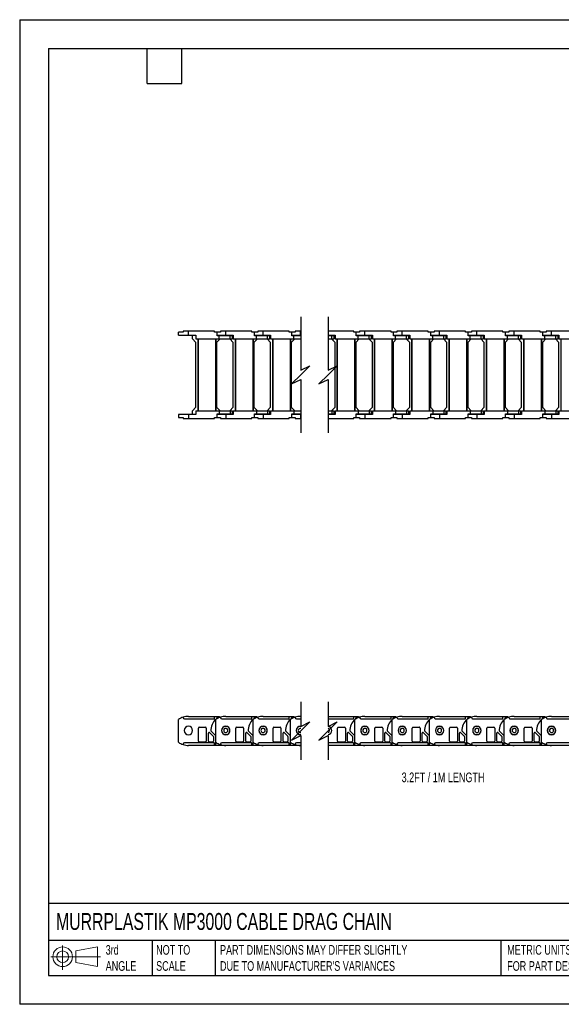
# Model space of a CAD drawing. Header units: millimetres. Extents: x 0 to 1537, y 0 to 1187.
# Tile 1 of 14: x 0 to 653, y 0 to 1187. Entities that reach past the tile are written whole.
import ezdxf

# ---------------------------------------------------------------- set-up
doc = ezdxf.new("R2010")
doc.units = ezdxf.units.MM
doc.header["$LTSCALE"] = 5.5
doc.layers.add('DIMENSIONS', color=140, linetype='Continuous', lineweight=25)
doc.layers.add('TEXT', color=140, linetype='Continuous', lineweight=25)
doc.styles.add('SLDTEXTSTYLE0', font='TXT', dxfattribs={"width": 0.7})

# ---------------------------------------------------------------- blocks, each defined once
blk = doc.blocks.new('Block11')
at = {"color": 7, "linetype": 'Continuous', "lineweight": 18}
for p, q in [((14.2, 29.2), (14.2, 0)), ((30.1, 22.9), (56, 27.7)), ((56, 27.7), (56, 4)), ((0, 15.8), (59.8, 15.8)), ((30.1, 8.8), (30.1, 22.9)), ((30.1, 8.8), (56, 4))]:
    blk.add_line(p, q, dxfattribs=at)
for radius in [11.8, 7.07]:
    blk.add_circle((14.2, 15.8), radius, dxfattribs=at)
blk = doc.blocks.new('Block12')
at = {"color": 7, "linetype": 'Continuous'}
blk.add_blockref('Block11', (0, 0), dxfattribs=at)

msp = doc.modelspace()

# ---------------------------------------------------------------- linework, layer by layer
at = {"color": 7, "linetype": 'Continuous'}
for p, q in [((0.01, 1187.46), (0.01, 0.01)), ((0.01, 1187.46), (1536.71, 1187.46)), ((1536.71, 0.01), (0.01, 0.01))]:
    msp.add_line(p, q, dxfattribs=at)
for p, q in [((191.46, 806.99), (191.46, 810.69)), ((197.16, 810.69), (191.46, 810.69)), ((197.16, 811.69), (197.16, 810.69)), ((203.46, 811.69), (197.16, 811.69)), ((203.46, 806.99), (203.46, 811.69)), ((234.96, 811.69), (203.46, 811.69)), ((234.96, 810.69), (234.96, 811.69)), ((237.96, 810.69), (234.96, 810.69)), ((237.96, 806.19), (237.96, 810.69)), ((242.16, 810.69), (237.96, 810.69)), ((237.96, 806.19), (237.96, 810.69)), ((237.96, 810.69), (237.96, 810.69)), ((242.16, 811.69), (242.16, 810.69)), ((248.46, 811.69), (242.16, 811.69)), ((248.46, 806.99), (248.46, 811.69)), ((279.96, 811.69), (248.46, 811.69)), ((279.96, 810.69), (279.96, 811.69)), ((282.96, 810.69), (279.96, 810.69)), ((282.96, 806.19), (282.96, 810.69)), ((287.16, 810.69), (282.96, 810.69)), ((282.96, 806.19), (282.96, 810.69)), ((282.96, 810.69), (282.96, 810.69)), ((287.16, 811.69), (287.16, 810.69)), ((293.46, 811.69), (287.16, 811.69)), ((293.46, 806.99), (293.46, 811.69)), ((324.96, 811.69), (293.46, 811.69)), ((324.96, 810.69), (324.96, 811.69)), ((327.96, 810.69), (324.96, 810.69)), ((327.96, 806.19), (327.96, 810.69)), ((332.16, 810.69), (327.96, 810.69)), ((327.96, 806.19), (327.96, 810.69)), ((327.96, 810.69), (327.96, 810.69)), ((332.16, 811.69), (332.16, 810.69)), ((338.46, 811.69), (332.16, 811.69)), ((338.46, 806.99), (338.46, 811.69)), ((338.82, 811.69), (338.46, 811.69)), ((402.64, 811.69), (371.82, 811.69)), ((402.64, 810.69), (402.64, 811.69)), ((405.64, 810.69), (402.64, 810.69)), ((405.64, 806.19), (405.64, 810.69)), ((409.84, 810.69), (405.64, 810.69)), ((405.64, 806.19), (405.64, 810.69)), ((405.64, 810.69), (405.64, 810.69)), ((409.84, 811.69), (409.84, 810.69)), ((416.14, 811.69), (409.84, 811.69)), ((416.14, 806.99), (416.14, 811.69)), ((447.64, 811.69), (416.14, 811.69)), ((447.64, 810.69), (447.64, 811.69)), ((450.64, 810.69), (447.64, 810.69)), ((450.64, 806.19), (450.64, 810.69)), ((454.84, 810.69), (450.64, 810.69)), ((450.64, 806.19), (450.64, 810.69)), ((450.64, 810.69), (450.64, 810.69)), ((454.84, 811.69), (454.84, 810.69)), ((461.14, 811.69), (454.84, 811.69)), ((461.14, 806.99), (461.14, 811.69)), ((492.64, 811.69), (461.14, 811.69)), ((492.64, 810.69), (492.64, 811.69)), ((495.64, 810.69), (492.64, 810.69)), ((495.64, 806.19), (495.64, 810.69)), ((499.84, 810.69), (495.64, 810.69)), ((495.64, 806.19), (495.64, 810.69)), ((495.64, 810.69), (495.64, 810.69)), ((499.84, 811.69), (499.84, 810.69)), ((506.14, 811.69), (499.84, 811.69)), ((506.14, 806.99), (506.14, 811.69)), ((537.64, 811.69), (506.14, 811.69)), ((537.64, 810.69), (537.64, 811.69)), ((540.64, 810.69), (537.64, 810.69)), ((540.64, 806.19), (540.64, 810.69)), ((544.84, 810.69), (540.64, 810.69)), ((540.64, 806.19), (540.64, 810.69)), ((540.64, 810.69), (540.64, 810.69)), ((544.84, 811.69), (544.84, 810.69)), ((551.14, 811.69), (544.84, 811.69)), ((551.14, 806.99), (551.14, 811.69)), ((582.64, 811.69), (551.14, 811.69)), ((582.64, 810.69), (582.64, 811.69)), ((585.64, 810.69), (582.64, 810.69)), ((585.64, 806.19), (585.64, 810.69)), ((589.84, 810.69), (585.64, 810.69)), ((585.64, 806.19), (585.64, 810.69)), ((585.64, 810.69), (585.64, 810.69)), ((589.84, 811.69), (589.84, 810.69)), ((596.14, 811.69), (589.84, 811.69)), ((596.14, 806.99), (596.14, 811.69)), ((627.64, 811.69), (596.14, 811.69)), ((627.64, 810.69), (627.64, 811.69)), ((630.64, 810.69), (627.64, 810.69)), ((630.64, 806.19), (630.64, 810.69)), ((634.84, 810.69), (630.64, 810.69)), ((630.64, 806.19), (630.64, 810.69)), ((630.64, 810.69), (630.64, 810.69)), ((634.84, 811.69), (634.84, 810.69)), ((641.14, 811.69), (634.84, 811.69)), ((641.14, 806.99), (641.14, 811.69)), ((672.64, 811.69), (641.14, 811.69)), ((191.46, 806.99), (203.46, 806.99)), ((203.46, 806.99), (212.46, 806.99)), ((208.36, 802.69), (208.36, 806.99)), ((212.46, 798.19), (208.36, 802.69)), ((212.46, 806.99), (212.46, 802.69)), ((212.46, 802.69), (240.46, 802.69)), ((212.46, 720.19), (212.46, 798.19)), ((215.06, 715.69), (215.06, 802.69)), ((215.56, 715.69), (215.56, 802.69)), ((236.36, 715.69), (236.36, 802.69)), ((236.86, 715.69), (236.86, 802.69)), ((241.56, 802.69), (237.46, 798.19)), ((237.46, 798.19), (237.46, 720.19)), ((237.96, 806.99), (248.46, 806.99)), ((240.46, 806.19), (237.96, 806.19)), ((240.46, 802.69), (240.46, 806.19)), ((253.56, 806.19), (240.46, 806.19)), ((240.46, 802.69), (253.56, 802.69)), ((243.46, 806.19), (243.46, 806.99)), ((248.46, 806.99), (257.46, 806.99)), ((257.46, 798.19), (253.36, 802.69)), ((253.46, 806.99), (253.46, 806.19)), ((253.56, 802.69), (253.56, 806.19)), ((256.46, 806.19), (253.56, 806.19)), ((253.56, 802.69), (256.46, 802.69)), ((256.46, 802.69), (256.46, 806.19)), ((257.46, 806.99), (257.46, 802.69)), ((257.46, 802.69), (285.46, 802.69)), ((257.46, 720.19), (257.46, 798.19)), ((260.06, 715.69), (260.06, 802.69)), ((260.56, 715.69), (260.56, 802.69)), ((281.36, 715.69), (281.36, 802.69)), ((281.86, 715.69), (281.86, 802.69)), ((286.56, 802.69), (282.46, 798.19)), ((282.46, 798.19), (282.46, 720.19)), ((282.96, 806.99), (293.46, 806.99)), ((285.46, 806.19), (282.96, 806.19)), ((285.46, 802.69), (285.46, 806.19)), ((298.56, 806.19), (285.46, 806.19)), ((285.46, 802.69), (298.56, 802.69)), ((288.46, 806.19), (288.46, 806.99)), ((293.46, 806.99), (302.46, 806.99)), ((302.46, 798.19), (298.36, 802.69)), ((298.46, 806.99), (298.46, 806.19)), ((298.56, 802.69), (298.56, 806.19)), ((301.46, 806.19), (298.56, 806.19)), ((298.56, 802.69), (301.46, 802.69)), ((301.46, 802.69), (301.46, 806.19)), ((302.46, 806.99), (302.46, 802.69)), ((302.46, 802.69), (330.46, 802.69)), ((302.46, 720.19), (302.46, 798.19)), ((305.06, 715.69), (305.06, 802.69)), ((305.56, 715.69), (305.56, 802.69)), ((326.36, 715.69), (326.36, 802.69)), ((326.86, 715.69), (326.86, 802.69)), ((331.56, 802.69), (327.46, 798.19)), ((327.46, 798.19), (327.46, 720.19)), ((327.96, 806.99), (338.46, 806.99)), ((330.46, 806.19), (327.96, 806.19)), ((330.46, 802.69), (330.46, 806.19)), ((338.82, 806.19), (330.46, 806.19)), ((330.46, 802.69), (338.82, 802.69)), ((333.46, 806.19), (333.46, 806.99)), ((338.46, 806.99), (338.82, 806.99)), ((371.82, 806.99), (380.14, 806.99)), ((376.24, 806.19), (371.82, 806.19)), ((371.82, 802.69), (376.24, 802.69)), ((380.14, 798.19), (376.04, 802.69)), ((376.14, 806.99), (376.14, 806.19)), ((376.24, 802.69), (376.24, 806.19)), ((379.14, 806.19), (376.24, 806.19)), ((376.24, 802.69), (379.14, 802.69)), ((379.14, 802.69), (379.14, 806.19)), ((380.14, 806.99), (380.14, 802.69)), ((380.14, 802.69), (408.14, 802.69)), ((380.14, 720.19), (380.14, 798.19)), ((382.74, 715.69), (382.74, 802.69)), ((383.24, 715.69), (383.24, 802.69)), ((404.04, 715.69), (404.04, 802.69)), ((404.54, 715.69), (404.54, 802.69)), ((409.24, 802.69), (405.14, 798.19)), ((405.14, 798.19), (405.14, 720.19)), ((405.64, 806.99), (416.14, 806.99)), ((408.14, 806.19), (405.64, 806.19)), ((408.14, 802.69), (408.14, 806.19)), ((421.24, 806.19), (408.14, 806.19)), ((408.14, 802.69), (421.24, 802.69)), ((411.14, 806.19), (411.14, 806.99)), ((416.14, 806.99), (425.14, 806.99)), ((425.14, 798.19), (421.04, 802.69)), ((421.14, 806.99), (421.14, 806.19)), ((421.24, 802.69), (421.24, 806.19)), ((424.14, 806.19), (421.24, 806.19)), ((421.24, 802.69), (424.14, 802.69)), ((424.14, 802.69), (424.14, 806.19)), ((425.14, 806.99), (425.14, 802.69)), ((425.14, 802.69), (453.14, 802.69)), ((425.14, 720.19), (425.14, 798.19)), ((427.74, 715.69), (427.74, 802.69)), ((428.24, 715.69), (428.24, 802.69)), ((449.04, 715.69), (449.04, 802.69)), ((449.54, 715.69), (449.54, 802.69)), ((454.24, 802.69), (450.14, 798.19)), ((450.14, 798.19), (450.14, 720.19)), ((450.64, 806.99), (461.14, 806.99)), ((453.14, 806.19), (450.64, 806.19)), ((453.14, 802.69), (453.14, 806.19)), ((466.24, 806.19), (453.14, 806.19)), ((453.14, 802.69), (466.24, 802.69)), ((456.14, 806.19), (456.14, 806.99)), ((461.14, 806.99), (470.14, 806.99)), ((470.14, 798.19), (466.04, 802.69)), ((466.14, 806.99), (466.14, 806.19)), ((466.24, 802.69), (466.24, 806.19)), ((469.14, 806.19), (466.24, 806.19)), ((466.24, 802.69), (469.14, 802.69)), ((469.14, 802.69), (469.14, 806.19)), ((470.14, 806.99), (470.14, 802.69)), ((470.14, 802.69), (498.14, 802.69)), ((470.14, 720.19), (470.14, 798.19)), ((472.74, 715.69), (472.74, 802.69)), ((473.24, 715.69), (473.24, 802.69)), ((494.04, 715.69), (494.04, 802.69)), ((494.54, 715.69), (494.54, 802.69)), ((499.24, 802.69), (495.14, 798.19)), ((495.14, 798.19), (495.14, 720.19)), ((495.64, 806.99), (506.14, 806.99)), ((498.14, 806.19), (495.64, 806.19)), ((498.14, 802.69), (498.14, 806.19)), ((511.24, 806.19), (498.14, 806.19)), ((498.14, 802.69), (511.24, 802.69)), ((501.14, 806.19), (501.14, 806.99)), ((506.14, 806.99), (515.14, 806.99)), ((515.14, 798.19), (511.04, 802.69)), ((511.14, 806.99), (511.14, 806.19)), ((511.24, 802.69), (511.24, 806.19)), ((514.14, 806.19), (511.24, 806.19)), ((511.24, 802.69), (514.14, 802.69)), ((514.14, 802.69), (514.14, 806.19)), ((515.14, 806.99), (515.14, 802.69)), ((515.14, 802.69), (543.14, 802.69)), ((515.14, 720.19), (515.14, 798.19)), ((517.74, 715.69), (517.74, 802.69)), ((518.24, 715.69), (518.24, 802.69)), ((539.04, 715.69), (539.04, 802.69)), ((539.54, 715.69), (539.54, 802.69)), ((544.24, 802.69), (540.14, 798.19)), ((540.14, 798.19), (540.14, 720.19)), ((540.64, 806.99), (551.14, 806.99)), ((543.14, 806.19), (540.64, 806.19)), ((543.14, 802.69), (543.14, 806.19)), ((556.24, 806.19), (543.14, 806.19)), ((543.14, 802.69), (556.24, 802.69)), ((546.14, 806.19), (546.14, 806.99)), ((551.14, 806.99), (560.14, 806.99)), ((560.14, 798.19), (556.04, 802.69)), ((556.14, 806.99), (556.14, 806.19)), ((556.24, 802.69), (556.24, 806.19)), ((559.14, 806.19), (556.24, 806.19)), ((556.24, 802.69), (559.14, 802.69)), ((559.14, 802.69), (559.14, 806.19)), ((560.14, 806.99), (560.14, 802.69)), ((560.14, 802.69), (588.14, 802.69)), ((560.14, 720.19), (560.14, 798.19)), ((562.74, 715.69), (562.74, 802.69)), ((563.24, 715.69), (563.24, 802.69)), ((584.04, 715.69), (584.04, 802.69)), ((584.54, 715.69), (584.54, 802.69)), ((589.24, 802.69), (585.14, 798.19)), ((585.14, 798.19), (585.14, 720.19)), ((585.64, 806.99), (596.14, 806.99)), ((588.14, 806.19), (585.64, 806.19)), ((588.14, 802.69), (588.14, 806.19)), ((601.24, 806.19), (588.14, 806.19)), ((588.14, 802.69), (601.24, 802.69)), ((591.14, 806.19), (591.14, 806.99)), ((596.14, 806.99), (605.14, 806.99)), ((605.14, 798.19), (601.04, 802.69)), ((601.14, 806.99), (601.14, 806.19)), ((601.24, 802.69), (601.24, 806.19)), ((604.14, 806.19), (601.24, 806.19)), ((601.24, 802.69), (604.14, 802.69)), ((604.14, 802.69), (604.14, 806.19)), ((605.14, 806.99), (605.14, 802.69)), ((605.14, 802.69), (633.14, 802.69)), ((605.14, 720.19), (605.14, 798.19)), ((607.74, 715.69), (607.74, 802.69)), ((608.24, 715.69), (608.24, 802.69)), ((629.04, 715.69), (629.04, 802.69)), ((629.54, 715.69), (629.54, 802.69)), ((634.24, 802.69), (630.14, 798.19)), ((630.14, 798.19), (630.14, 720.19)), ((630.64, 806.99), (641.14, 806.99)), ((633.14, 806.19), (630.64, 806.19)), ((633.14, 802.69), (633.14, 806.19)), ((646.24, 806.19), (633.14, 806.19)), ((633.14, 802.69), (646.24, 802.69)), ((636.14, 806.19), (636.14, 806.99)), ((641.14, 806.99), (650.14, 806.99)), ((650.14, 798.19), (646.04, 802.69)), ((646.14, 806.99), (646.14, 806.19)), ((646.24, 802.69), (646.24, 806.19)), ((649.14, 806.19), (646.24, 806.19)), ((646.24, 802.69), (649.14, 802.69)), ((649.14, 802.69), (649.14, 806.19)), ((650.14, 806.99), (650.14, 802.69)), ((650.14, 802.69), (678.14, 802.69)), ((650.14, 720.19), (650.14, 798.19)), ((652.74, 715.69), (652.74, 802.69)), ((208.36, 715.69), (212.46, 720.19)), ((208.36, 711.39), (208.36, 715.69)), ((212.46, 715.69), (240.46, 715.69)), ((212.46, 715.69), (212.46, 711.39)), ((237.46, 720.19), (241.56, 715.69)), ((240.46, 715.69), (240.46, 712.19)), ((240.46, 715.69), (253.56, 715.69)), ((253.36, 715.69), (257.46, 720.19)), ((253.56, 715.69), (253.56, 712.19)), ((253.56, 715.69), (256.46, 715.69)), ((256.46, 712.19), (256.46, 715.69)), ((257.46, 715.69), (257.46, 711.39)), ((257.46, 715.69), (285.46, 715.69)), ((282.46, 720.19), (286.56, 715.69)), ((285.46, 715.69), (285.46, 712.19)), ((285.46, 715.69), (298.56, 715.69)), ((298.36, 715.69), (302.46, 720.19)), ((298.56, 715.69), (298.56, 712.19)), ((298.56, 715.69), (301.46, 715.69)), ((301.46, 712.19), (301.46, 715.69)), ((302.46, 715.69), (302.46, 711.39)), ((302.46, 715.69), (330.46, 715.69)), ((327.46, 720.19), (331.56, 715.69)), ((330.46, 715.69), (330.46, 712.19)), ((330.46, 715.69), (338.82, 715.69)), ((371.82, 715.69), (376.24, 715.69)), ((376.04, 715.69), (380.14, 720.19)), ((376.24, 715.69), (376.24, 712.19)), ((376.24, 715.69), (379.14, 715.69)), ((379.14, 712.19), (379.14, 715.69)), ((380.14, 715.69), (380.14, 711.39)), ((380.14, 715.69), (408.14, 715.69)), ((405.14, 720.19), (409.24, 715.69)), ((408.14, 715.69), (408.14, 712.19)), ((408.14, 715.69), (421.24, 715.69)), ((421.04, 715.69), (425.14, 720.19)), ((421.24, 715.69), (421.24, 712.19)), ((421.24, 715.69), (424.14, 715.69)), ((424.14, 712.19), (424.14, 715.69)), ((425.14, 715.69), (425.14, 711.39)), ((425.14, 715.69), (453.14, 715.69)), ((450.14, 720.19), (454.24, 715.69)), ((453.14, 715.69), (453.14, 712.19)), ((453.14, 715.69), (466.24, 715.69)), ((466.04, 715.69), (470.14, 720.19)), ((466.24, 715.69), (466.24, 712.19)), ((466.24, 715.69), (469.14, 715.69)), ((469.14, 712.19), (469.14, 715.69)), ((470.14, 715.69), (498.14, 715.69)), ((470.14, 715.69), (470.14, 711.39)), ((495.14, 720.19), (499.24, 715.69)), ((498.14, 715.69), (498.14, 712.19)), ((498.14, 715.69), (511.24, 715.69)), ((511.04, 715.69), (515.14, 720.19)), ((511.24, 715.69), (511.24, 712.19)), ((511.24, 715.69), (514.14, 715.69)), ((514.14, 712.19), (514.14, 715.69)), ((515.14, 715.69), (515.14, 711.39)), ((515.14, 715.69), (543.14, 715.69)), ((540.14, 720.19), (544.24, 715.69)), ((543.14, 715.69), (543.14, 712.19)), ((543.14, 715.69), (556.24, 715.69)), ((556.04, 715.69), (560.14, 720.19)), ((556.24, 715.69), (556.24, 712.19)), ((556.24, 715.69), (559.14, 715.69)), ((559.14, 712.19), (559.14, 715.69)), ((560.14, 715.69), (560.14, 711.39)), ((560.14, 715.69), (588.14, 715.69)), ((585.14, 720.19), (589.24, 715.69)), ((588.14, 715.69), (588.14, 712.19)), ((588.14, 715.69), (601.24, 715.69)), ((601.04, 715.69), (605.14, 720.19)), ((601.24, 715.69), (601.24, 712.19)), ((601.24, 715.69), (604.14, 715.69)), ((604.14, 712.19), (604.14, 715.69)), ((605.14, 715.69), (633.14, 715.69)), ((605.14, 715.69), (605.14, 711.39)), ((630.14, 720.19), (634.24, 715.69)), ((633.14, 715.69), (633.14, 712.19)), ((633.14, 715.69), (646.24, 715.69)), ((646.04, 715.69), (650.14, 720.19)), ((646.24, 715.69), (646.24, 712.19)), ((646.24, 715.69), (649.14, 715.69)), ((649.14, 712.19), (649.14, 715.69)), ((650.14, 715.69), (650.14, 711.39)), ((650.14, 715.69), (678.14, 715.69)), ((191.46, 711.39), (191.46, 707.69)), ((203.46, 711.39), (191.46, 711.39)), ((191.46, 707.69), (197.16, 707.69)), ((197.16, 707.69), (197.16, 706.69)), ((197.16, 706.69), (203.46, 706.69)), ((203.46, 711.39), (203.46, 706.69)), ((212.46, 711.39), (203.46, 711.39)), ((203.46, 706.69), (234.96, 706.69)), ((234.96, 707.69), (237.96, 707.69)), ((234.96, 706.69), (234.96, 707.69)), ((237.96, 707.69), (237.96, 712.19)), ((237.96, 712.19), (240.46, 712.19)), ((237.96, 707.69), (237.96, 712.19)), ((248.46, 711.39), (237.96, 711.39)), ((237.96, 707.69), (242.16, 707.69)), ((237.96, 707.69), (237.96, 707.69)), ((240.46, 712.19), (253.56, 712.19)), ((242.16, 707.69), (242.16, 706.69)), ((242.16, 706.69), (248.46, 706.69)), ((243.46, 712.19), (243.46, 711.39)), ((248.46, 711.39), (248.46, 706.69)), ((257.46, 711.39), (248.46, 711.39)), ((248.46, 706.69), (279.96, 706.69)), ((253.46, 711.39), (253.46, 712.19)), ((253.56, 712.19), (256.46, 712.19)), ((279.96, 707.69), (282.96, 707.69)), ((279.96, 706.69), (279.96, 707.69)), ((282.96, 707.69), (282.96, 712.19)), ((282.96, 712.19), (285.46, 712.19)), ((282.96, 707.69), (282.96, 712.19)), ((293.46, 711.39), (282.96, 711.39)), ((282.96, 707.69), (287.16, 707.69)), ((282.96, 707.69), (282.96, 707.69)), ((285.46, 712.19), (298.56, 712.19)), ((287.16, 707.69), (287.16, 706.69)), ((287.16, 706.69), (293.46, 706.69)), ((288.46, 712.19), (288.46, 711.39)), ((293.46, 711.39), (293.46, 706.69)), ((302.46, 711.39), (293.46, 711.39)), ((293.46, 706.69), (324.96, 706.69)), ((298.46, 711.39), (298.46, 712.19)), ((298.56, 712.19), (301.46, 712.19)), ((324.96, 707.69), (327.96, 707.69)), ((324.96, 706.69), (324.96, 707.69)), ((327.96, 707.69), (327.96, 712.19)), ((327.96, 712.19), (330.46, 712.19)), ((327.96, 707.69), (327.96, 712.19)), ((338.46, 711.39), (327.96, 711.39)), ((327.96, 707.69), (332.16, 707.69)), ((327.96, 707.69), (327.96, 707.69)), ((330.46, 712.19), (338.82, 712.19)), ((332.16, 707.69), (332.16, 706.69)), ((332.16, 706.69), (338.46, 706.69)), ((333.46, 712.19), (333.46, 711.39)), ((338.46, 711.39), (338.46, 706.69)), ((338.82, 711.39), (338.46, 711.39)), ((338.46, 706.69), (338.82, 706.69)), ((371.82, 712.19), (376.24, 712.19)), ((380.14, 711.39), (371.82, 711.39)), ((371.82, 706.69), (402.64, 706.69)), ((376.14, 711.39), (376.14, 712.19)), ((376.24, 712.19), (379.14, 712.19)), ((402.64, 707.69), (405.64, 707.69)), ((402.64, 706.69), (402.64, 707.69)), ((405.64, 707.69), (405.64, 712.19)), ((405.64, 712.19), (408.14, 712.19)), ((405.64, 707.69), (405.64, 712.19)), ((416.14, 711.39), (405.64, 711.39)), ((405.64, 707.69), (409.84, 707.69)), ((405.64, 707.69), (405.64, 707.69)), ((408.14, 712.19), (421.24, 712.19)), ((409.84, 707.69), (409.84, 706.69)), ((409.84, 706.69), (416.14, 706.69)), ((411.14, 712.19), (411.14, 711.39)), ((416.14, 711.39), (416.14, 706.69)), ((425.14, 711.39), (416.14, 711.39)), ((416.14, 706.69), (447.64, 706.69)), ((421.14, 711.39), (421.14, 712.19)), ((421.24, 712.19), (424.14, 712.19)), ((447.64, 707.69), (450.64, 707.69)), ((447.64, 706.69), (447.64, 707.69)), ((450.64, 707.69), (450.64, 712.19)), ((450.64, 712.19), (453.14, 712.19)), ((450.64, 707.69), (450.64, 712.19)), ((461.14, 711.39), (450.64, 711.39)), ((450.64, 707.69), (454.84, 707.69)), ((450.64, 707.69), (450.64, 707.69)), ((453.14, 712.19), (466.24, 712.19)), ((454.84, 707.69), (454.84, 706.69)), ((454.84, 706.69), (461.14, 706.69)), ((456.14, 712.19), (456.14, 711.39)), ((461.14, 711.39), (461.14, 706.69)), ((470.14, 711.39), (461.14, 711.39)), ((461.14, 706.69), (492.64, 706.69)), ((466.14, 711.39), (466.14, 712.19)), ((466.24, 712.19), (469.14, 712.19)), ((492.64, 707.69), (495.64, 707.69)), ((492.64, 706.69), (492.64, 707.69)), ((495.64, 707.69), (495.64, 712.19)), ((495.64, 712.19), (498.14, 712.19)), ((495.64, 707.69), (495.64, 712.19)), ((506.14, 711.39), (495.64, 711.39)), ((495.64, 707.69), (499.84, 707.69)), ((495.64, 707.69), (495.64, 707.69)), ((498.14, 712.19), (511.24, 712.19)), ((499.84, 707.69), (499.84, 706.69)), ((499.84, 706.69), (506.14, 706.69)), ((501.14, 712.19), (501.14, 711.39)), ((506.14, 711.39), (506.14, 706.69)), ((515.14, 711.39), (506.14, 711.39)), ((506.14, 706.69), (537.64, 706.69)), ((511.14, 711.39), (511.14, 712.19)), ((511.24, 712.19), (514.14, 712.19)), ((537.64, 707.69), (540.64, 707.69)), ((537.64, 706.69), (537.64, 707.69)), ((540.64, 707.69), (540.64, 712.19)), ((540.64, 712.19), (543.14, 712.19)), ((540.64, 707.69), (540.64, 712.19)), ((551.14, 711.39), (540.64, 711.39)), ((540.64, 707.69), (544.84, 707.69)), ((540.64, 707.69), (540.64, 707.69)), ((543.14, 712.19), (556.24, 712.19)), ((544.84, 707.69), (544.84, 706.69)), ((544.84, 706.69), (551.14, 706.69)), ((546.14, 712.19), (546.14, 711.39)), ((551.14, 711.39), (551.14, 706.69)), ((560.14, 711.39), (551.14, 711.39)), ((551.14, 706.69), (582.64, 706.69)), ((556.14, 711.39), (556.14, 712.19)), ((556.24, 712.19), (559.14, 712.19)), ((582.64, 707.69), (585.64, 707.69)), ((582.64, 706.69), (582.64, 707.69)), ((585.64, 707.69), (585.64, 712.19)), ((585.64, 712.19), (588.14, 712.19)), ((585.64, 707.69), (585.64, 712.19)), ((596.14, 711.39), (585.64, 711.39)), ((585.64, 707.69), (589.84, 707.69)), ((585.64, 707.69), (585.64, 707.69)), ((588.14, 712.19), (601.24, 712.19)), ((589.84, 707.69), (589.84, 706.69)), ((589.84, 706.69), (596.14, 706.69)), ((591.14, 712.19), (591.14, 711.39)), ((596.14, 711.39), (596.14, 706.69)), ((605.14, 711.39), (596.14, 711.39)), ((596.14, 706.69), (627.64, 706.69)), ((601.14, 711.39), (601.14, 712.19)), ((601.24, 712.19), (604.14, 712.19)), ((627.64, 707.69), (630.64, 707.69)), ((627.64, 706.69), (627.64, 707.69)), ((630.64, 707.69), (630.64, 712.19)), ((630.64, 712.19), (633.14, 712.19)), ((630.64, 707.69), (630.64, 712.19)), ((641.14, 711.39), (630.64, 711.39)), ((630.64, 707.69), (634.84, 707.69)), ((630.64, 707.69), (630.64, 707.69)), ((633.14, 712.19), (646.24, 712.19)), ((634.84, 707.69), (634.84, 706.69)), ((634.84, 706.69), (641.14, 706.69)), ((636.14, 712.19), (636.14, 711.39)), ((641.14, 711.39), (641.14, 706.69)), ((650.14, 711.39), (641.14, 711.39)), ((641.14, 706.69), (672.64, 706.69)), ((646.14, 711.39), (646.14, 712.19)), ((646.24, 712.19), (649.14, 712.19)), ((197.16, 346.27), (197.16, 345.74)), ((203.46, 347.24), (234.96, 347.24)), ((234.96, 344.74), (234.96, 347.24)), ((234.96, 347.24), (237.96, 347.24)), ((237.96, 346.24), (237.96, 347.24)), ((237.96, 347.24), (240.46, 347.24)), ((240.46, 347.24), (241.78, 346.15)), ((242.16, 346.27), (242.16, 345.74)), ((248.46, 347.24), (279.96, 347.24)), ((279.96, 344.74), (279.96, 347.24)), ((279.96, 347.24), (282.96, 347.24)), ((282.96, 346.24), (282.96, 347.24)), ((282.96, 347.24), (285.46, 347.24)), ((285.46, 347.24), (286.78, 346.15)), ((287.16, 346.27), (287.16, 345.74)), ((293.46, 347.24), (324.96, 347.24)), ((324.96, 344.74), (324.96, 347.24)), ((324.96, 347.24), (327.96, 347.24)), ((327.96, 346.24), (327.96, 347.24)), ((327.96, 347.24), (330.46, 347.24)), ((330.46, 347.24), (331.78, 346.15)), ((332.16, 346.27), (332.16, 345.74)), ((338.46, 347.24), (338.82, 347.24)), ((371.82, 347.24), (402.64, 347.24)), ((402.64, 344.74), (402.64, 347.24)), ((402.64, 347.24), (405.64, 347.24)), ((405.64, 346.24), (405.64, 347.24)), ((405.64, 347.24), (408.14, 347.24)), ((408.14, 347.24), (409.46, 346.15)), ((409.84, 346.27), (409.84, 345.74)), ((416.14, 347.24), (447.64, 347.24)), ((447.64, 344.74), (447.64, 347.24)), ((447.64, 347.24), (450.64, 347.24)), ((450.64, 346.24), (450.64, 347.24)), ((450.64, 347.24), (453.14, 347.24)), ((453.14, 347.24), (454.46, 346.15)), ((454.84, 346.27), (454.84, 345.74)), ((461.14, 347.24), (492.64, 347.24)), ((492.64, 344.74), (492.64, 347.24)), ((492.64, 347.24), (495.64, 347.24)), ((495.64, 346.24), (495.64, 347.24)), ((495.64, 347.24), (498.14, 347.24)), ((498.14, 347.24), (499.46, 346.15)), ((499.84, 346.27), (499.84, 345.74)), ((506.14, 347.24), (537.64, 347.24)), ((537.64, 344.74), (537.64, 347.24)), ((537.64, 347.24), (540.64, 347.24)), ((540.64, 346.24), (540.64, 347.24)), ((540.64, 347.24), (543.14, 347.24)), ((543.14, 347.24), (544.46, 346.15)), ((544.84, 346.27), (544.84, 345.74)), ((551.14, 347.24), (582.64, 347.24)), ((582.64, 344.74), (582.64, 347.24)), ((582.64, 347.24), (585.64, 347.24)), ((585.64, 346.24), (585.64, 347.24)), ((585.64, 347.24), (588.14, 347.24)), ((588.14, 347.24), (589.46, 346.15)), ((589.84, 346.27), (589.84, 345.74)), ((596.14, 347.24), (627.64, 347.24)), ((627.64, 344.74), (627.64, 347.24)), ((627.64, 347.24), (630.64, 347.24)), ((630.64, 346.24), (630.64, 347.24)), ((630.64, 347.24), (633.14, 347.24)), ((633.14, 347.24), (634.46, 346.15)), ((634.84, 346.27), (634.84, 345.74)), ((641.14, 347.24), (672.64, 347.24)), ((191.46, 316.01), (191.46, 343.47)), ((198.66, 344.24), (234.46, 344.24)), ((215.46, 317.24), (215.46, 333.24)), ((216.46, 334.24), (223.96, 334.24)), ((224.96, 333.24), (224.96, 317.24)), ((236.46, 316.01), (236.46, 343.47)), ((243.66, 344.24), (279.46, 344.24)), ((260.46, 317.24), (260.46, 333.24)), ((261.46, 334.24), (268.96, 334.24)), ((269.96, 333.24), (269.96, 317.24)), ((281.46, 316.01), (281.46, 343.47)), ((288.66, 344.24), (324.46, 344.24)), ((305.46, 317.24), (305.46, 333.24)), ((306.46, 334.24), (313.96, 334.24)), ((314.96, 333.24), (314.96, 317.24)), ((326.46, 316.01), (326.46, 343.47)), ((333.66, 344.24), (338.82, 344.24)), ((338.46, 335.29), (338.82, 335.24)), ((371.82, 344.24), (402.14, 344.24)), ((383.14, 317.24), (383.14, 333.24)), ((384.14, 334.24), (391.64, 334.24)), ((392.64, 333.24), (392.64, 317.24)), ((404.14, 316.01), (404.14, 343.47)), ((411.34, 344.24), (447.14, 344.24)), ((428.14, 317.24), (428.14, 333.24)), ((429.14, 334.24), (436.64, 334.24)), ((437.64, 333.24), (437.64, 317.24)), ((449.14, 316.01), (449.14, 343.47)), ((456.34, 344.24), (492.14, 344.24)), ((473.14, 317.24), (473.14, 333.24)), ((474.14, 334.24), (481.64, 334.24)), ((482.64, 333.24), (482.64, 317.24)), ((494.14, 316.01), (494.14, 343.47)), ((501.34, 344.24), (537.14, 344.24)), ((518.14, 317.24), (518.14, 333.24)), ((519.14, 334.24), (526.64, 334.24)), ((527.64, 333.24), (527.64, 317.24)), ((539.14, 316.01), (539.14, 343.47)), ((546.34, 344.24), (582.14, 344.24)), ((563.14, 317.24), (563.14, 333.24)), ((564.14, 334.24), (571.64, 334.24)), ((572.64, 333.24), (572.64, 317.24)), ((584.14, 316.01), (584.14, 343.47)), ((591.34, 344.24), (627.14, 344.24)), ((608.14, 317.24), (608.14, 333.24)), ((609.14, 334.24), (616.64, 334.24)), ((617.64, 333.24), (617.64, 317.24)), ((629.14, 316.01), (629.14, 343.47)), ((636.34, 344.24), (672.14, 344.24)), ((227.46, 317.24), (227.46, 326.83)), ((229.17, 327.53), (233.17, 323.53)), ((236.46, 323.64), (230.47, 329.63)), ((233.46, 322.83), (233.46, 317.24)), ((236.46, 312.24), (236.46, 323.64)), ((272.46, 317.24), (272.46, 326.83)), ((274.17, 327.53), (278.17, 323.53)), ((281.46, 323.64), (275.47, 329.63)), ((278.46, 322.83), (278.46, 317.24)), ((281.46, 312.24), (281.46, 323.64)), ((317.46, 317.24), (317.46, 326.83)), ((319.17, 327.53), (323.17, 323.53)), ((326.46, 323.64), (320.47, 329.63)), ((323.46, 322.83), (323.46, 317.24)), ((326.46, 312.24), (326.46, 323.64)), ((338.82, 325.24), (338.46, 325.19)), ((395.14, 317.24), (395.14, 326.83)), ((396.85, 327.53), (400.85, 323.53)), ((404.14, 323.64), (398.15, 329.63)), ((401.14, 322.83), (401.14, 317.24)), ((404.14, 312.24), (404.14, 323.64)), ((440.14, 317.24), (440.14, 326.83)), ((441.85, 327.53), (445.85, 323.53)), ((449.14, 323.64), (443.15, 329.63)), ((446.14, 322.83), (446.14, 317.24)), ((449.14, 312.24), (449.14, 323.64)), ((485.14, 317.24), (485.14, 326.83)), ((486.85, 327.53), (490.85, 323.53)), ((494.14, 323.64), (488.15, 329.63)), ((491.14, 322.83), (491.14, 317.24)), ((494.14, 312.24), (494.14, 323.64)), ((530.14, 317.24), (530.14, 326.83)), ((531.85, 327.53), (535.85, 323.53)), ((539.14, 323.64), (533.15, 329.63)), ((536.14, 322.83), (536.14, 317.24)), ((539.14, 312.24), (539.14, 323.64)), ((575.14, 317.24), (575.14, 326.83)), ((576.85, 327.53), (580.85, 323.53)), ((584.14, 323.64), (578.15, 329.63)), ((581.14, 322.83), (581.14, 317.24)), ((584.14, 312.24), (584.14, 323.64)), ((620.14, 317.24), (620.14, 326.83)), ((621.85, 327.53), (625.85, 323.53)), ((629.14, 323.64), (623.15, 329.63)), ((626.14, 322.83), (626.14, 317.24)), ((629.14, 312.24), (629.14, 323.64)), ((197.16, 313.74), (197.16, 313.21)), ((234.46, 315.24), (198.66, 315.24)), ((234.96, 312.24), (203.46, 312.24)), ((223.96, 316.24), (216.46, 316.24)), ((232.46, 316.24), (228.46, 316.24)), ((234.96, 312.24), (234.96, 314.74)), ((236.46, 312.24), (234.96, 312.24)), ((248.46, 312.24), (236.46, 312.24)), ((242.16, 313.74), (242.16, 313.21)), ((279.46, 315.24), (243.66, 315.24)), ((279.96, 312.24), (248.46, 312.24)), ((268.96, 316.24), (261.46, 316.24)), ((277.46, 316.24), (273.46, 316.24)), ((279.96, 312.24), (279.96, 314.74)), ((281.46, 312.24), (279.96, 312.24)), ((293.46, 312.24), (281.46, 312.24)), ((287.16, 313.74), (287.16, 313.21)), ((324.46, 315.24), (288.66, 315.24)), ((324.96, 312.24), (293.46, 312.24)), ((313.96, 316.24), (306.46, 316.24)), ((322.46, 316.24), (318.46, 316.24)), ((324.96, 312.24), (324.96, 314.74)), ((326.46, 312.24), (324.96, 312.24)), ((338.46, 312.24), (326.46, 312.24)), ((332.16, 313.74), (332.16, 313.21)), ((338.82, 315.24), (333.66, 315.24)), ((338.82, 312.24), (338.46, 312.24)), ((402.14, 315.24), (371.82, 315.24)), ((402.64, 312.24), (371.82, 312.24)), ((391.64, 316.24), (384.14, 316.24)), ((400.14, 316.24), (396.14, 316.24)), ((402.64, 312.24), (402.64, 314.74)), ((404.14, 312.24), (402.64, 312.24)), ((416.14, 312.24), (404.14, 312.24)), ((409.84, 313.74), (409.84, 313.21)), ((447.14, 315.24), (411.34, 315.24)), ((447.64, 312.24), (416.14, 312.24)), ((436.64, 316.24), (429.14, 316.24)), ((445.14, 316.24), (441.14, 316.24)), ((447.64, 312.24), (447.64, 314.74)), ((449.14, 312.24), (447.64, 312.24)), ((461.14, 312.24), (449.14, 312.24)), ((454.84, 313.74), (454.84, 313.21)), ((492.14, 315.24), (456.34, 315.24)), ((492.64, 312.24), (461.14, 312.24)), ((481.64, 316.24), (474.14, 316.24)), ((490.14, 316.24), (486.14, 316.24)), ((492.64, 312.24), (492.64, 314.74)), ((494.14, 312.24), (492.64, 312.24)), ((506.14, 312.24), (494.14, 312.24)), ((499.84, 313.74), (499.84, 313.21)), ((537.14, 315.24), (501.34, 315.24)), ((537.64, 312.24), (506.14, 312.24)), ((526.64, 316.24), (519.14, 316.24)), ((535.14, 316.24), (531.14, 316.24)), ((537.64, 312.24), (537.64, 314.74)), ((539.14, 312.24), (537.64, 312.24)), ((551.14, 312.24), (539.14, 312.24)), ((544.84, 313.74), (544.84, 313.21)), ((582.14, 315.24), (546.34, 315.24)), ((582.64, 312.24), (551.14, 312.24)), ((571.64, 316.24), (564.14, 316.24)), ((580.14, 316.24), (576.14, 316.24)), ((582.64, 312.24), (582.64, 314.74)), ((584.14, 312.24), (582.64, 312.24)), ((596.14, 312.24), (584.14, 312.24)), ((589.84, 313.74), (589.84, 313.21)), ((627.14, 315.24), (591.34, 315.24)), ((627.64, 312.24), (596.14, 312.24)), ((616.64, 316.24), (609.14, 316.24)), ((625.14, 316.24), (621.14, 316.24)), ((627.64, 312.24), (627.64, 314.74)), ((629.14, 312.24), (627.64, 312.24)), ((641.14, 312.24), (629.14, 312.24)), ((634.84, 313.74), (634.84, 313.21)), ((672.14, 315.24), (636.34, 315.24)), ((672.64, 312.24), (641.14, 312.24))]:
    msp.add_line(p, q)
for centre, radius, start, end in [((203.46, 326.24), 21, 107.45467, 124.8466), ((203.46, 326.24), 21, 89.99715, 107.45467), ((198.66, 345.74), 1.5, 180.00018, 270.0001), ((234.46, 344.74), 0.5, 269.99569, 0.00516), ((248.46, 326.24), 21, 107.45467, 124.8466), ((235.16, 346.14), 2.8, 297.6197, 2.10219), ((248.46, 326.24), 21, 89.99731, 107.45451), ((243.66, 345.74), 1.5, 180.00018, 270.0001), ((279.46, 344.74), 0.5, 270.00152, 359.99933), ((293.46, 326.24), 21, 107.45467, 124.8466), ((280.16, 346.14), 2.8, 297.62095, 2.10192), ((293.46, 326.24), 21, 89.99715, 107.45467), ((288.66, 345.74), 1.5, 180.00018, 269.99896), ((324.46, 344.74), 0.5, 269.99981, 359.99933), ((338.46, 326.24), 21, 107.45467, 124.8466), ((325.16, 346.14), 2.8, 297.62032, 2.10205), ((338.46, 326.24), 21, 89.99723, 107.45459), ((333.66, 345.74), 1.5, 180.00018, 270.0001), ((402.14, 344.74), 0.5, 269.99861, 0.00225), ((416.14, 326.24), 21, 107.45467, 124.8466), ((402.84, 346.14), 2.8, 297.62032, 2.10205), ((416.14, 326.24), 21, 89.99723, 107.45459), ((411.34, 345.74), 1.5, 180.00018, 270.0001), ((447.14, 344.74), 0.5, 270.00067, 359.99933), ((461.14, 326.24), 21, 107.45471, 124.84651), ((447.84, 346.14), 2.8, 297.62047, 2.10166), ((461.14, 326.24), 21, 89.99723, 107.45459), ((456.34, 345.74), 1.5, 179.9997, 270.0003), ((492.14, 344.74), 0.5, 270.00067, 359.99933), ((506.14, 326.24), 21, 107.45465, 124.84657), ((492.84, 346.14), 2.8, 297.6204, 2.10186), ((506.14, 326.24), 21, 89.99722, 107.45461), ((501.34, 345.74), 1.5, 179.9997, 270.00016), ((537.14, 344.74), 0.5, 270.00041, 359.9997), ((551.14, 326.24), 21, 107.45466, 124.84655), ((537.84, 346.14), 2.8, 297.62043, 2.10181), ((551.14, 326.24), 21, 89.99721, 107.45461), ((546.34, 345.74), 1.5, 179.99979, 270.00009), ((582.14, 344.74), 0.5, 270.00067, 359.99933), ((596.14, 326.24), 21, 107.45465, 124.84657), ((582.84, 346.14), 2.8, 297.6204, 2.10186), ((596.14, 326.24), 21, 89.99722, 107.45461), ((591.34, 345.74), 1.5, 179.9997, 270.00016), ((627.14, 344.74), 0.5, 270.00067, 359.99933), ((641.14, 326.24), 21, 107.45471, 124.84651), ((627.84, 346.14), 2.8, 297.62047, 2.10166), ((641.14, 326.24), 21, 89.99723, 107.45459), ((636.34, 345.74), 1.5, 179.9997, 270.0003), ((203.46, 330.24), 5.05, 90.00008, 269.99992), ((203.46, 330.24), 5.05, 270.00008, 89.99992), ((216.46, 333.24), 1, 90.00152, 179.99933), ((223.96, 333.24), 1, 0.00067, 89.99848), ((248.46, 330.24), 18, 131.81039, 181.94317), ((248.46, 330.24), 5.05, 90.00008, 269.99992), ((248.46, 330.24), 5, 359.99991, 180.00009), ((248.46, 330.24), 2.55, 0.00017, 179.99983), ((248.46, 330.24), 5.05, 270.00008, 89.99992), ((261.46, 333.24), 1, 89.99981, 179.99933), ((268.96, 333.24), 1, 0.00067, 90.00019), ((293.46, 330.24), 18, 131.81011, 181.94324), ((293.46, 330.24), 5.05, 90.00008, 269.99992), ((293.46, 330.24), 5, 359.99996, 180.00004), ((293.46, 330.24), 2.55, 0.00017, 179.99983), ((293.46, 330.24), 5.05, 270.00008, 89.99992), ((306.46, 333.24), 1, 90.00152, 179.99933), ((313.96, 333.24), 1, 0.00067, 89.99933), ((338.46, 330.24), 18, 131.81044, 181.94301), ((338.46, 330.24), 5.05, 90.00008, 269.99992), ((338.4, 330.27), 4.94, 85.06451, 180.31848), ((338.4, 330.27), 2.49, 80.13864, 180.58507), ((371.2, 330.24), 4.99, 277.16341, 82.83659), ((371.15, 330.24), 4.99, 359.94748, 82.25945), ((371.26, 330.29), 2.43, 358.82797, 76.62903), ((384.14, 333.24), 1, 90.00006, 180.00079), ((391.64, 333.24), 1, 0.00067, 89.99933), ((416.14, 330.24), 18, 131.81025, 181.94321), ((416.14, 330.24), 5.05, 90.00008, 269.99992), ((416.14, 330.24), 5, 359.99994, 180.00006), ((416.14, 330.24), 2.55, 0.00017, 179.99983), ((416.14, 330.24), 5.05, 270.00008, 89.99992), ((429.14, 333.24), 1, 89.99994, 180.00006), ((436.64, 333.24), 1, 359.99994, 89.99963), ((461.14, 330.24), 18, 131.81032, 181.94319), ((461.14, 330.24), 5.05, 90, 270), ((461.14, 330.24), 5, 0.00002, 179.99998), ((461.14, 330.24), 2.55, 0, 180), ((461.14, 330.24), 5.05, 270.00008, 89.99992), ((474.14, 333.24), 1, 90.00037, 180.00006), ((481.64, 333.24), 1, 359.99994, 90.00006), ((506.14, 330.24), 18, 131.81032, 181.94319), ((506.14, 330.24), 5.05, 90.00004, 269.99996), ((506.14, 330.24), 5, 0, 180), ((506.14, 330.24), 2.55, 0.00004, 179.99996), ((506.14, 330.24), 5.05, 270.00004, 89.99996), ((519.14, 333.24), 1, 90.00041, 179.9997), ((526.64, 333.24), 1, 0.0003, 89.99959), ((551.14, 330.24), 18, 131.81034, 181.94316), ((551.14, 330.24), 5.05, 90.00004, 269.99996), ((551.14, 330.24), 5, 359.99999, 180.00001), ((551.14, 330.24), 2.55, 0.00004, 179.99996), ((551.14, 330.24), 5.05, 270.00004, 89.99996), ((564.14, 333.24), 1, 90.00033, 179.99988), ((571.64, 333.24), 1, 0.0003, 89.99959), ((596.14, 330.24), 18, 131.81032, 181.94319), ((596.14, 330.24), 5.05, 90.00004, 269.99996), ((596.14, 330.24), 5, 0, 180), ((596.14, 330.24), 2.55, 0.00004, 179.99996), ((596.14, 330.24), 5.05, 270.00004, 89.99996), ((609.14, 333.24), 1, 90.0003, 179.9997), ((616.64, 333.24), 1, 359.99994, 89.99963), ((641.14, 330.24), 18, 131.81032, 181.94319), ((641.14, 330.24), 5.05, 90, 270), ((641.14, 330.24), 5, 0.00002, 179.99998), ((641.14, 330.24), 2.55, 0, 180), ((641.14, 330.24), 5.05, 270.00008, 89.99992), ((228.46, 326.83), 1, 45.00014, 179.99975), ((232.46, 322.83), 1, 359.999, 45.00166), ((248.46, 330.24), 5, 179.99996, 0.00004), ((248.46, 330.24), 2.55, 180.00017, 359.99983), ((273.46, 326.83), 1, 44.99916, 180.00073), ((277.46, 322.83), 1, 359.999, 45.00166), ((293.46, 330.24), 5, 179.99991, 0.00009), ((293.46, 330.24), 2.55, 180.00017, 359.99983), ((318.46, 326.83), 1, 45.00014, 179.99975), ((322.46, 322.83), 1, 359.99979, 44.99881), ((338.4, 330.21), 4.94, 179.68152, 274.93549), ((338.37, 330.18), 2.46, 178.56737, 280.70891), ((371.26, 330.19), 2.43, 283.37097, 1.17203), ((371.15, 330.24), 4.99, 277.74055, 0.05252), ((396.14, 326.83), 1, 44.99965, 180.00024), ((400.14, 322.83), 1, 359.999, 45.00166), ((416.14, 330.24), 5, 179.99994, 0.00006), ((416.14, 330.24), 2.55, 180.00017, 359.99983), ((441.14, 326.83), 1, 44.99965, 180.00024), ((445.14, 322.83), 1, 0.00099, 44.99968), ((461.14, 330.24), 5, 180.00002, 359.99998), ((461.14, 330.24), 2.55, 180, 0), ((486.14, 326.83), 1, 44.99977, 180.00012), ((490.14, 322.83), 1, 0.00039, 44.99925), ((506.14, 330.24), 5, 180, 360), ((506.14, 330.24), 2.55, 180.00004, 359.99996), ((531.14, 326.83), 1, 44.99986, 180), ((535.14, 322.83), 1, 0.00069, 44.99946), ((551.14, 330.24), 5, 179.99999, 0.00001), ((551.14, 330.24), 2.55, 180.00004, 359.99996), ((576.14, 326.83), 1, 44.99989, 179.99999), ((580.14, 322.83), 1, 0.00039, 44.99925), ((596.14, 330.24), 5, 180, 360), ((596.14, 330.24), 2.55, 180.00004, 359.99996), ((621.14, 326.83), 1, 44.99965, 180.00024), ((625.14, 322.83), 1, 0.00138, 44.99826), ((641.14, 330.24), 5, 180.00002, 359.99998), ((641.14, 330.24), 2.55, 180, 0), ((203.46, 333.24), 21, 235.1534, 252.54533), ((198.66, 313.74), 1.5, 90.00038, 179.99962), ((203.46, 333.24), 21, 252.54533, 270.00285), ((216.46, 317.24), 1, 180.00067, 269.99848), ((223.96, 317.24), 1, 270.00152, 359.99933), ((228.46, 317.24), 1, 180.00067, 270.00019), ((232.46, 317.24), 1, 269.99981, 359.99933), ((234.46, 314.74), 0.5, 359.99398, 90.00431), ((248.46, 333.24), 21, 235.1534, 252.54533), ((243.66, 313.74), 1.5, 90.00038, 179.99962), ((248.46, 333.24), 21, 252.54549, 270.00269), ((261.46, 317.24), 1, 180.00067, 270.00019), ((268.96, 317.24), 1, 269.99981, 359.99933), ((273.46, 317.24), 1, 180.00067, 269.99848), ((277.46, 317.24), 1, 270.00152, 359.99933), ((279.46, 314.74), 0.5, 359.99981, 89.99848), ((293.46, 333.24), 21, 235.1534, 252.54533), ((288.66, 313.74), 1.5, 90.00152, 179.99962), ((293.46, 333.24), 21, 252.54533, 270.00285), ((306.46, 317.24), 1, 180.00067, 269.99848), ((313.96, 317.24), 1, 270.00067, 359.99933), ((318.46, 317.24), 1, 180.00067, 269.99933), ((322.46, 317.24), 1, 269.99921, 0.00079), ((324.46, 314.74), 0.5, 359.99981, 90.00019), ((338.46, 333.24), 21, 235.1534, 252.54533), ((333.66, 313.74), 1.5, 90.00038, 179.99962), ((338.46, 333.24), 21, 252.54541, 270.00277), ((384.14, 317.24), 1, 179.99921, 269.99994), ((391.64, 317.24), 1, 270.00067, 359.99933), ((396.14, 317.24), 1, 180.00067, 269.99933), ((400.14, 317.24), 1, 270.00067, 359.99933), ((402.14, 314.74), 0.5, 359.9969, 90.00139), ((416.14, 333.24), 21, 235.1534, 252.54533), ((411.34, 313.74), 1.5, 90.00038, 179.99962), ((416.14, 333.24), 21, 252.54541, 270.00277), ((429.14, 317.24), 1, 179.99994, 270.00006), ((436.64, 317.24), 1, 270.00037, 0.00006), ((441.14, 317.24), 1, 179.99994, 269.99963), ((445.14, 317.24), 1, 270.00067, 359.99933), ((447.14, 314.74), 0.5, 359.99981, 89.99933), ((461.14, 333.24), 21, 235.15349, 252.54529), ((456.34, 313.74), 1.5, 90.00018, 180.0001), ((461.14, 333.24), 21, 252.54541, 270.00277), ((474.14, 317.24), 1, 179.99994, 269.99963), ((481.64, 317.24), 1, 269.99994, 0.00006), ((486.14, 317.24), 1, 180.0003, 269.99948), ((490.14, 317.24), 1, 270.00015, 0.00006), ((492.14, 314.74), 0.5, 359.99981, 89.99933), ((506.14, 333.24), 21, 235.15343, 252.54535), ((501.34, 313.74), 1.5, 90.00032, 180.0001), ((506.14, 333.24), 21, 252.54539, 270.00278), ((519.14, 317.24), 1, 180.0003, 269.99959), ((526.64, 317.24), 1, 270.00041, 359.9997), ((531.14, 317.24), 1, 180.0003, 269.99964), ((535.14, 317.24), 1, 270.00041, 359.9997), ((537.14, 314.74), 0.5, 359.99945, 89.99959), ((551.14, 333.24), 21, 235.15345, 252.54534), ((546.34, 313.74), 1.5, 90.00039, 180.00001), ((551.14, 333.24), 21, 252.54539, 270.00279), ((564.14, 317.24), 1, 180.00012, 269.99967), ((571.64, 317.24), 1, 270.00041, 359.9997), ((576.14, 317.24), 1, 180.0003, 269.99959), ((580.14, 317.24), 1, 270.00015, 0.00006), ((582.14, 314.74), 0.5, 359.99981, 89.99933), ((596.14, 333.24), 21, 235.15343, 252.54535), ((591.34, 313.74), 1.5, 90.00032, 180.0001), ((596.14, 333.24), 21, 252.54539, 270.00278), ((609.14, 317.24), 1, 180.0003, 269.9997), ((616.64, 317.24), 1, 270.00037, 0.00006), ((621.14, 317.24), 1, 179.99994, 269.99963), ((625.14, 317.24), 1, 269.99994, 0.00006), ((627.14, 314.74), 0.5, 359.99981, 89.99933), ((641.14, 333.24), 21, 235.15349, 252.54529), ((636.34, 313.74), 1.5, 90.00018, 180.0001), ((641.14, 333.24), 21, 252.54541, 270.00277)]:
    msp.add_arc(centre, radius, start, end)
at = {"layer": 'DIMENSIONS', "color": 140}
for p, q in [((338.82, 829.16), (338.82, 764.69)), ((371.82, 829.16), (371.82, 764.69)), ((338.82, 764.69), (349.82, 770.19)), ((349.82, 770.19), (338.82, 759.19)), ((371.82, 764.69), (382.82, 770.19)), ((382.82, 770.19), (371.82, 759.19)), ((338.82, 759.19), (327.82, 748.19)), ((327.82, 748.19), (338.82, 753.69)), ((338.82, 753.69), (338.82, 689.23)), ((371.82, 759.19), (360.82, 748.19)), ((360.82, 748.19), (371.82, 753.69)), ((371.82, 753.69), (371.82, 689.23)), ((338.82, 364.7), (338.82, 335.24)), ((371.82, 364.7), (371.82, 335.24)), ((338.82, 335.24), (349.82, 340.74)), ((349.82, 340.74), (338.82, 329.74)), ((371.82, 335.24), (382.82, 340.74)), ((382.82, 340.74), (371.82, 329.74)), ((338.82, 329.74), (327.82, 318.74)), ((327.82, 318.74), (338.82, 324.24)), ((338.82, 324.24), (338.82, 294.77)), ((371.82, 329.74), (360.82, 318.74)), ((360.82, 318.74), (371.82, 324.24)), ((371.82, 324.24), (371.82, 294.78))]:
    msp.add_line(p, q, dxfattribs=at)
at = {"layer": 'TEXT'}
for p, q in [((34.92, 1152.53), (1501.77, 1152.53)), ((34.92, 1152.53), (34.92, 34.92)), ((153.67, 1110.62), (153.67, 1152.53)), ((195.58, 1110.62), (195.58, 1152.53)), ((153.67, 1110.62), (195.58, 1110.62)), ((1501.77, 121.69), (34.92, 121.69)), ((1501.77, 76.83), (34.92, 76.83)), ((159.75, 76.83), (159.75, 34.92)), ((235.61, 76.83), (235.61, 34.92)), ((580.16, 76.83), (580.16, 34.92)), ((34.92, 34.92), (1501.77, 34.92))]:
    msp.add_line(p, q, dxfattribs=at)

# ---------------------------------------------------------------- block references
msp.add_blockref('Block12', (37.61, 41.55), dxfattribs=at)

# ---------------------------------------------------------------- texts
at = {"layer": 'DIMENSIONS', "insert": (460.44, 279.54), "char_height": 11.6417, "attachment_point": 1, "style": 'SLDTEXTSTYLE0'}
msp.add_mtext('3.2FT / 1M LENGTH', dxfattribs=at)
at = {"layer": 'TEXT', "attachment_point": 1, "style": 'SLDTEXTSTYLE0'}
for s, insert, char_height in [('MURRPLASTIK MP3000 CABLE DRAG CHAIN', (43.81, 110.13), 20.3729), ('3rd^JANGLE', (103.68, 71.48), 11.642), ('NOT TO^JSCALE', (164.49, 71.48), 11.6417), ("PART DIMENSIONS MAY DIFFER SLIGHTLY ^JDUE TO MANUFACTURER'S VARIANCES", (241.52, 71.48), 11.6417), ('METRIC UNITS USED ^JFOR PART DESIGN', (587.69, 71.48), 11.6417)]:
    msp.add_mtext(s, dxfattribs=dict(at, insert=insert, char_height=char_height))

doc.saveas('drawing.dxf')
